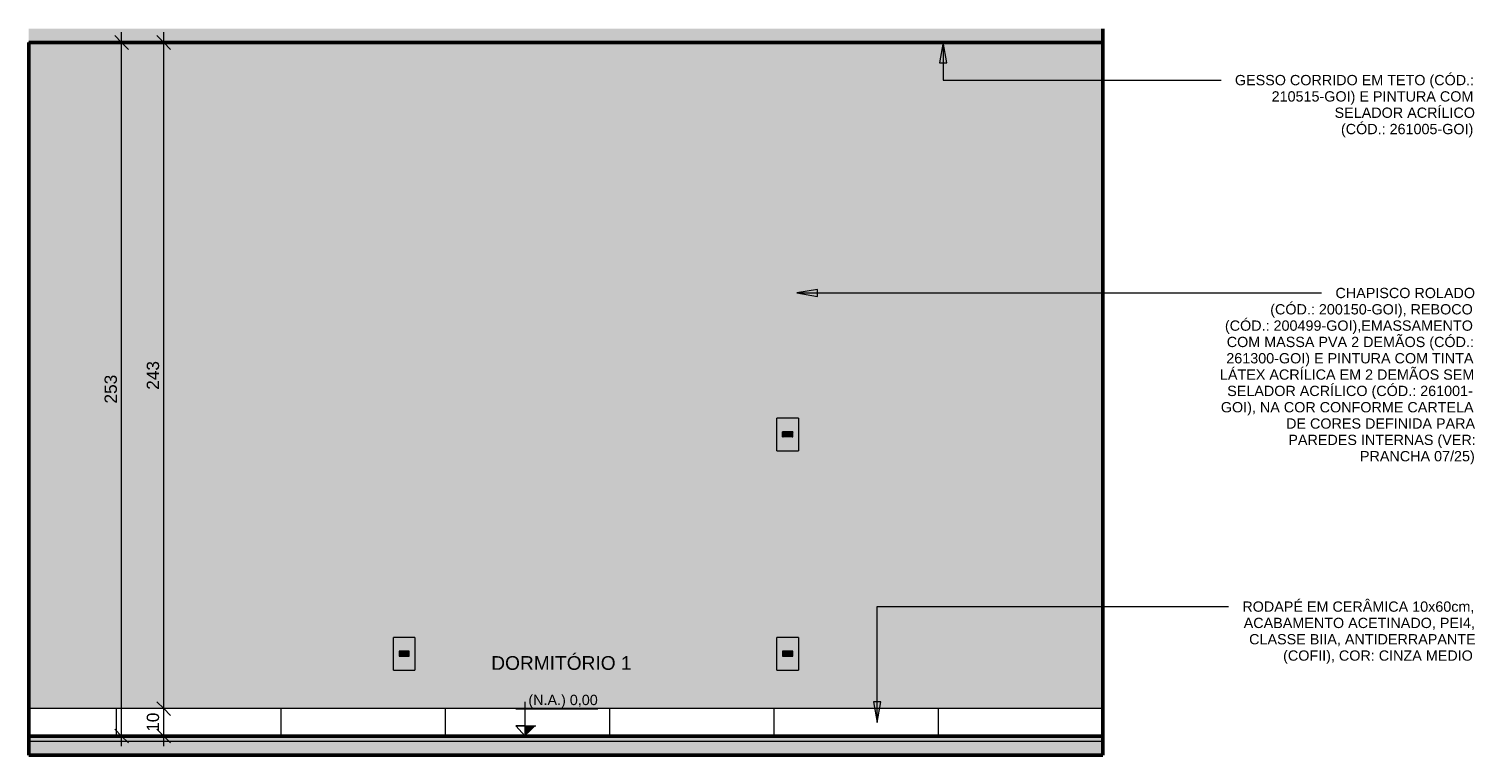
# Model space of a CAD drawing. Header units: metres. Extents: x 5.1 to 22.9, y -14.4 to 2.6.
# Tile 4 of 5: x 9.6 to 14.9, y -0.1 to 2.6. Entities that reach past the tile are written whole.
import ezdxf

# ---------------------------------------------------------------- set-up
doc = ezdxf.new("R2010")
doc.units = ezdxf.units.M
for name, color, linetype, lineweight in [('A-ANNO-DIMS', 7, 'Continuous', 9), ('A-ANNO-DIMS-25', 7, 'Continuous', 9), ('A-CLNG', 7, 'Continuous', 5), ('A-FLOR', 7, 'Continuous', 5), ('A-FLOR-MCUT', 7, 'Continuous', 5), ('A-FLOR-PATT', 7, 'Continuous', 50), ('A-GENM', 7, 'Continuous', 5), ('A-WALL', 7, 'Continuous', 5), ('A-WALL-PATT', 7, 'Continuous', 5), ('E-ELEC-FIXT', 7, 'Continuous', 5), ('E-LITE', 7, 'Continuous', 5), ('G-ANNO-DIMS', 7, 'Continuous', 9), ('G-ANNO-TEXT', 7, 'Continuous', 9), ('I-WALL', 7, 'Continuous', 5)]:
    doc.layers.add(name, color=color, linetype=linetype, lineweight=lineweight)
doc.styles.add('Arial', font='arial.ttf', dxfattribs={"height": 0.0375})
doc.styles.add('Arial_1', font='arial.ttf', dxfattribs={"height": 0.05})
doc.styles.add('Arial_2', font='arial.ttf', dxfattribs={"height": 0.045})
doc.dimstyles.new('Com_linha__ref__contínua__-_Cor_Vermelha_Arial_1_8mm', dxfattribs={"dimscale": 0.3048, "dimtxt": 0.045912, "dimasz": 0.164042, "dimexe": 0.123031, "dimexo": 0.123031, "dimgap": 0.012303, "dimtad": 1, "dimdec": 1, "dimlfac": 100, "dimrnd": 0.1, "dimdsep": 46, "dimtxsty": 'Arial_2', "dimblk1": 'OBLIQUE', "dimblk2": 'OBLIQUE', "dimsah": 1, "dimcen": 0.09, "dimdle": 0.123031, "dimazin": 0, "dimtfac": 1, "dimtdec": 4, "dimtix": 1, "dimtmove": 0, "dimatfit": 3, "dimfxl": 1, "dimtvp": 1, "dimtolj": 1, "dimtzin": 0, "dimarcsym": 2})
pattern_1 = [(50, (24.96335, 0), (0.1821895, -0.015938), [0.01905, -0.20955]), (355, (24.96335, 0), (-0.0352423, 0.1910586), [0.01524, -0.16764]), (100.451, (24.97853, -0.00133), (0.146942, 0.1751196), [0.01619, -0.17809]), (46.184, (24.96335, 0.0508), (0.2710768, -0.0420454), [0.02857, -0.31432]), (96.636, (24.98594, 0.0473), (0.237407, 0.2474328), [0.02429, -0.26714]), (351.184, (24.96335, 0.0508), (0.237406, 0.247428), [0.02286, -0.25146]), (21, (24.98875, 0.0381), (0.1516197, -0.1022669), [0.01905, -0.20955]), (326, (24.98875, 0.0381), (0.0618035, 0.1841894), [0.01524, -0.16764]), (71.451, (25.00138, 0.02958), (0.213418, 0.0819242), [0.01619, -0.17809]), (37.5, (24.96335, 0), (0.00308637, 0.08455105), [0.00838, -0.15723, 0.00838, -0.1618, -0.16827]), (37.5, (24.96335, 0), (0.00308637, 0.08455105), [-0.33579, 0.00838, -0.15989]), (7.5, (24.96335, 0), (0.06681573, 0.10017824), [0.00838, -0.08865, 0.00838, -0.15342, -0.06413]), (7.5, (24.96335, 0), (0.06681573, 0.10017824), [-0.25883, 0.00838, -0.05575]), (327.5, (24.90671, 0), (0.13558658, -0.0057276), [0.00838, -0.05512, 0.00838, -0.18974, -0.26289]), (327.5, (24.90671, 0), (0.13558658, -0.0057276), [-0.26162, 0.00838, -0.25451]), (317.5, (24.88131, 0), (0.1481253, 0.0254287), [0.00838, -0.07417, 0.00838, -0.12319, -0.18669]), (317.5, (24.88131, 0), (0.1481253, 0.0254287), [-0.21412, 0.00838, -0.17831])]

# ---------------------------------------------------------------- blocks, each defined once
blk = doc.blocks.new('1_a_1 Tomada 2P_T_Conjunto 4x2 - a_ Tomada 2P_T 10A-2393830-4d')
at = {"layer": 'A-GENM', "true_color": 0xfbfbfb}
h = blk.add_hatch(color=7, dxfattribs=at)
h.paths.add_polyline_path([(-12.5845, 0.2406), (-12.5056, 0.2406), (-12.5056, 0.36), (-12.5845, 0.36), (-12.5845, 0.2507)])
h.paths.add_polyline_path([(-12.5619, 0.2913), (-12.5635, 0.2913), (-12.5635, 0.3093), (-12.5265, 0.3093), (-12.5265, 0.2913), (-12.5611, 0.2913)])
h = blk.add_hatch(color=7, dxfattribs=at)
h.paths.add_polyline_path([(-12.5265, 0.2913), (-12.5265, 0.3093), (-12.5635, 0.3093), (-12.5635, 0.2913), (-12.5282, 0.2913)])
h.paths.add_polyline_path([(-12.546, 0.2918), (-12.5558, 0.292), (-12.557, 0.2925), (-12.5588, 0.294), (-12.5619, 0.2974), (-12.5624, 0.2986), (-12.5625, 0.3008), (-12.5622, 0.3025), (-12.5619, 0.3032), (-12.5611, 0.3043), (-12.557, 0.3081), (-12.5551, 0.3087), (-12.5545, 0.3088), (-12.5341, 0.3085), (-12.5331, 0.3081), (-12.5321, 0.3073), (-12.5282, 0.3031), (-12.5277, 0.302), (-12.5275, 0.2999), (-12.5277, 0.2986), (-12.5282, 0.2974), (-12.529, 0.2963), (-12.5331, 0.2925), (-12.5343, 0.292), (-12.5356, 0.2918), (-12.5456, 0.2918)])
h = blk.add_hatch(color=7, dxfattribs=at)
h.paths.add_polyline_path([(-12.5435, 0.2918), (-12.5343, 0.292), (-12.5331, 0.2925), (-12.5321, 0.2933), (-12.5282, 0.2975), (-12.5277, 0.2986), (-12.5276, 0.3008), (-12.5279, 0.3025), (-12.5288, 0.3039), (-12.529, 0.3043), (-12.5331, 0.3081), (-12.535, 0.3087), (-12.5356, 0.3088), (-12.556, 0.3085), (-12.557, 0.3081), (-12.5588, 0.3066), (-12.5619, 0.3032), (-12.5624, 0.302), (-12.5625, 0.2999), (-12.5624, 0.2986), (-12.5619, 0.2974), (-12.5611, 0.2963), (-12.557, 0.2925), (-12.5558, 0.292), (-12.5545, 0.2918), (-12.545, 0.2918)])
h.paths.add_polyline_path([(-12.5545, 0.2983), (-12.5555, 0.2986), (-12.5563, 0.2993), (-12.5565, 0.3003), (-12.5563, 0.3013), (-12.5555, 0.302), (-12.5545, 0.3023), (-12.5535, 0.302), (-12.5527, 0.301), (-12.5526, 0.3), (-12.5528, 0.2993), (-12.5535, 0.2986), (-12.5545, 0.2983)])
h.paths.add_polyline_path([(-12.5355, 0.2983), (-12.5365, 0.2986), (-12.5373, 0.2993), (-12.5375, 0.3006), (-12.5373, 0.3013), (-12.5365, 0.302), (-12.5355, 0.3023), (-12.5345, 0.302), (-12.5338, 0.3013), (-12.5336, 0.3001), (-12.5338, 0.2993), (-12.5345, 0.2986), (-12.535, 0.2984)])
h.paths.add_polyline_path([(-12.545, 0.3), (-12.546, 0.3003), (-12.5469, 0.3013), (-12.547, 0.302), (-12.5468, 0.303), (-12.546, 0.3037), (-12.545, 0.304), (-12.544, 0.3037), (-12.5433, 0.303), (-12.5431, 0.3017), (-12.5435, 0.3008), (-12.544, 0.3003), (-12.5445, 0.3001)])
at = {"layer": 'A-GENM'}
for p, q in [((-12.5056, 0.36), (-12.5845, 0.36)), ((-12.5845, 0.2406), (-12.5845, 0.36)), ((-12.5056, 0.36), (-12.5056, 0.2406)), ((-12.5265, 0.3093), (-12.5635, 0.3093)), ((-12.5635, 0.3093), (-12.5635, 0.2913)), ((-12.5635, 0.2913), (-12.5265, 0.2913)), ((-12.5625, 0.2999), (-12.5625, 0.3007)), ((-12.5611, 0.3043), (-12.558, 0.3073)), ((-12.558, 0.2933), (-12.5611, 0.2963)), ((-12.5545, 0.3088), (-12.5356, 0.3088)), ((-12.5356, 0.2918), (-12.5545, 0.2918)), ((-12.5321, 0.3073), (-12.529, 0.3043)), ((-12.529, 0.2963), (-12.5321, 0.2933)), ((-12.5275, 0.3007), (-12.5275, 0.2999)), ((-12.5265, 0.2913), (-12.5265, 0.3093)), ((-12.5845, 0.2406), (-12.5056, 0.2406))]:
    blk.add_line(p, q, dxfattribs=at)
for centre, radius, start, end in [((-12.5575, 0.3007), 0.005, 135, 180), ((-12.5575, 0.2999), 0.005, 180, 225), ((-12.5545, 0.3038), 0.005, 90, 135), ((-12.5545, 0.2968), 0.005, 225, 270), ((-12.5545, 0.3003), 0.002, 0, 180), ((-12.5545, 0.3003), 0.002, 180, 0), ((-12.545, 0.302), 0.002, 0, 180), ((-12.545, 0.302), 0.002, 180, 0), ((-12.5355, 0.3003), 0.002, 0, 180), ((-12.5355, 0.3003), 0.002, 180, 0), ((-12.5356, 0.3038), 0.005, 45, 90), ((-12.5356, 0.2968), 0.005, 270, 315), ((-12.5325, 0.3007), 0.005, 0, 45), ((-12.5325, 0.2999), 0.005, 315, 0)]:
    blk.add_arc(centre, radius, start, end, dxfattribs=at)
blk = doc.blocks.new('1_a_1 Tomada 2P_T_Conjunto 4x2 - a_ Tomada 2P_T 10A-V1-4d')
at = {"layer": 'A-GENM', "true_color": 0xfbfbfb}
h = blk.add_hatch(color=7, dxfattribs=at)
h.paths.add_polyline_path([(-13.9845, 0.2406), (-13.9056, 0.2406), (-13.9056, 0.36), (-13.9845, 0.36), (-13.9845, 0.2611)])
h.paths.add_polyline_path([(-13.9635, 0.2913), (-13.9635, 0.3093), (-13.9265, 0.3093), (-13.9265, 0.2913), (-13.9625, 0.2913)])
h = blk.add_hatch(color=7, dxfattribs=at)
h.paths.add_polyline_path([(-13.958, 0.2913), (-13.9265, 0.2913), (-13.9265, 0.3093), (-13.9635, 0.3093), (-13.9635, 0.2913)])
h.paths.add_polyline_path([(-13.945, 0.2918), (-13.9558, 0.292), (-13.957, 0.2925), (-13.958, 0.2933), (-13.9619, 0.2974), (-13.9624, 0.2986), (-13.9625, 0.3007), (-13.962, 0.303), (-13.9613, 0.3039), (-13.9611, 0.3043), (-13.957, 0.3081), (-13.9551, 0.3087), (-13.9524, 0.3088), (-13.9341, 0.3085), (-13.9331, 0.3081), (-13.9321, 0.3073), (-13.9281, 0.303), (-13.9277, 0.302), (-13.9275, 0.2999), (-13.9277, 0.2986), (-13.9282, 0.2974), (-13.929, 0.2963), (-13.9331, 0.2925), (-13.9343, 0.292), (-13.9371, 0.2918)])
h = blk.add_hatch(color=7, dxfattribs=at)
h.paths.add_polyline_path([(-13.945, 0.2918), (-13.9343, 0.292), (-13.9331, 0.2925), (-13.9321, 0.2933), (-13.9282, 0.2974), (-13.9277, 0.2986), (-13.9275, 0.3007), (-13.9281, 0.303), (-13.9288, 0.3039), (-13.929, 0.3043), (-13.9331, 0.3081), (-13.935, 0.3087), (-13.9371, 0.3088), (-13.956, 0.3085), (-13.957, 0.3081), (-13.958, 0.3073), (-13.962, 0.303), (-13.9624, 0.302), (-13.9625, 0.2999), (-13.9624, 0.2986), (-13.9617, 0.2972), (-13.9611, 0.2963), (-13.957, 0.2925), (-13.9558, 0.292), (-13.9524, 0.2918)])
h.paths.add_polyline_path([(-13.9355, 0.2983), (-13.9365, 0.2986), (-13.9373, 0.2993), (-13.9375, 0.3006), (-13.9373, 0.3013), (-13.9365, 0.302), (-13.9355, 0.3023), (-13.9345, 0.302), (-13.9338, 0.3013), (-13.9336, 0.3001), (-13.9338, 0.2993), (-13.9345, 0.2986), (-13.935, 0.2984)])
h.paths.add_polyline_path([(-13.9545, 0.2983), (-13.9555, 0.2986), (-13.9563, 0.2993), (-13.9565, 0.3003), (-13.9563, 0.3013), (-13.9555, 0.302), (-13.9545, 0.3023), (-13.9535, 0.302), (-13.9527, 0.301), (-13.9526, 0.3), (-13.9528, 0.2993), (-13.9535, 0.2986), (-13.9545, 0.2983)])
h.paths.add_polyline_path([(-13.945, 0.3), (-13.946, 0.3003), (-13.9469, 0.3013), (-13.947, 0.302), (-13.9468, 0.303), (-13.946, 0.3037), (-13.945, 0.304), (-13.944, 0.3037), (-13.9433, 0.303), (-13.9431, 0.3017), (-13.9433, 0.301), (-13.944, 0.3003), (-13.9445, 0.3001)])
at = {"layer": 'A-GENM'}
for p, q in [((-13.9056, 0.36), (-13.9845, 0.36)), ((-13.9845, 0.2406), (-13.9845, 0.36)), ((-13.9056, 0.36), (-13.9056, 0.2406)), ((-13.9265, 0.3093), (-13.9635, 0.3093)), ((-13.9635, 0.3093), (-13.9635, 0.2913)), ((-13.9635, 0.2913), (-13.9265, 0.2913)), ((-13.9625, 0.2999), (-13.9625, 0.3007)), ((-13.9611, 0.3043), (-13.958, 0.3073)), ((-13.958, 0.2933), (-13.9611, 0.2963)), ((-13.9545, 0.3088), (-13.9356, 0.3088)), ((-13.9356, 0.2918), (-13.9545, 0.2918)), ((-13.9321, 0.3073), (-13.929, 0.3043)), ((-13.929, 0.2963), (-13.9321, 0.2933)), ((-13.9275, 0.3007), (-13.9275, 0.2999)), ((-13.9265, 0.2913), (-13.9265, 0.3093)), ((-13.9845, 0.2406), (-13.9056, 0.2406))]:
    blk.add_line(p, q, dxfattribs=at)
for centre, radius, start, end in [((-13.9575, 0.3007), 0.005, 135, 180), ((-13.9575, 0.2999), 0.005, 180, 225), ((-13.9545, 0.3038), 0.005, 90, 135), ((-13.9545, 0.2968), 0.005, 225, 270), ((-13.9545, 0.3003), 0.002, 0, 180), ((-13.9545, 0.3003), 0.002, 180, 0), ((-13.945, 0.302), 0.002, 0, 180), ((-13.945, 0.302), 0.002, 180, 0), ((-13.9355, 0.3003), 0.002, 0, 180), ((-13.9355, 0.3003), 0.002, 180, 0), ((-13.9356, 0.3038), 0.005, 45, 90), ((-13.9356, 0.2968), 0.005, 270, 315), ((-13.9325, 0.3007), 0.005, 0, 45), ((-13.9325, 0.2999), 0.005, 315, 0)]:
    blk.add_arc(centre, radius, start, end, dxfattribs=at)
blk = doc.blocks.new('1_a_1 Interruptor_Conjunto 4x2 - b_Paralelo-2317014-4d')
at = {"layer": 'E-ELEC-FIXT', "true_color": 0xfbfbfb}
h = blk.add_hatch(color=7, dxfattribs=at)
h.paths.add_polyline_path([(-12.5635, 1.0406), (-12.5056, 1.0406), (-12.5056, 1.16), (-12.5845, 1.16), (-12.5845, 1.0406), (-12.5648, 1.0406)])
h.paths.add_polyline_path([(-12.5635, 1.091), (-12.5635, 1.0913), (-12.5635, 1.1093), (-12.5265, 1.1093), (-12.5268, 1.091), (-12.5634, 1.091)])
for points in [[(-12.562, 1.091), (-12.562, 1.109), (-12.5635, 1.109), (-12.5633, 1.091), (-12.5624, 1.091)], [(-12.545, 1.091), (-12.5289, 1.091), (-12.5289, 1.109), (-12.562, 1.109), (-12.562, 1.091), (-12.5588, 1.091)], [(-12.5266, 1.091), (-12.5265, 1.091), (-12.5268, 1.109), (-12.5289, 1.109), (-12.5289, 1.091), (-12.5268, 1.091)]]:
    blk.add_hatch(color=7, dxfattribs=at).paths.add_polyline_path(points)
at = {"layer": 'E-ELEC-FIXT'}
for p, q in [((-12.5056, 1.16), (-12.5845, 1.16)), ((-12.5845, 1.0406), (-12.5845, 1.16)), ((-12.5056, 1.16), (-12.5056, 1.0406)), ((-12.5265, 1.1093), (-12.5635, 1.1093)), ((-12.5635, 1.0913), (-12.5635, 1.1093)), ((-12.5635, 1.109), (-12.5635, 1.091)), ((-12.562, 1.109), (-12.5635, 1.109)), ((-12.562, 1.109), (-12.5289, 1.109)), ((-12.562, 1.109), (-12.562, 1.091)), ((-12.5265, 1.109), (-12.5289, 1.109)), ((-12.5265, 1.1093), (-12.5265, 1.109)), ((-12.5265, 1.091), (-12.5265, 1.109)), ((-12.5635, 1.091), (-12.562, 1.091)), ((-12.5289, 1.091), (-12.562, 1.091)), ((-12.5289, 1.091), (-12.5265, 1.091)), ((-12.5845, 1.0406), (-12.5056, 1.0406))]:
    blk.add_line(p, q, dxfattribs=at)
blk = doc.blocks.new('Elevações de ponto - Cota de elevação - corte _N_O e N_A_-1979376-4d')
at = {"layer": 'G-ANNO-DIMS'}
blk.add_hatch(color=256, dxfattribs=at).paths.add_polyline_path([(-13.4649, 0.0368), (-13.5032, 0), (-13.5032, 0.0368)])
for p, q in [((-13.5032, 0), (-13.5032, 0.125)), ((-13.5375, 0.0993), (-13.2386, 0.0993)), ((-13.5032, 0), (-13.5375, 0.0368)), ((-13.5375, 0.0368), (-13.4649, 0.0368)), ((-13.5032, 0.0368), (-13.5375, 0.0368)), ((-13.5375, 0.0368), (-13.5032, 0)), ((-13.5032, 0), (-13.5032, 0.0368))]:
    blk.add_line(p, q, dxfattribs=at)
blk = doc.blocks.new('DIMBLOCK4-4d')
at = {"layer": 'A-ANNO-DIMS-25', "color": 242, "true_color": 0xbd2b2e, "transparency": 16777216}
for p, q in [((10.1407, 0.1), (10.1157, 0.125)), ((10.1407, 0.1), (10.1032, 0.1)), ((10.1407, -0.0375), (10.1407, 0.1)), ((10.1407, 0.1), (10.1657, 0.075)), ((10.1407, 0.1), (10.1429, 0.1)), ((10.1407, 0), (10.1157, 0.025)), ((10.1407, 0), (10.1032, 0)), ((10.1407, 0), (10.1657, -0.025)), ((10.1407, 0), (10.1429, 0))]:
    blk.add_line(p, q, dxfattribs=at)
at = {"layer": 'A-ANNO-DIMS-25', "color": 0, "transparency": 16777216, "insert": (10.0786, 0.0154), "char_height": 0.045, "width": 0.083065, "attachment_point": 1, "rotation": 90, "line_spacing_factor": 0.941778, "style": 'Arial_2'}
blk.add_mtext('10', dxfattribs=at)
blk = doc.blocks.new('_Oblique')
at = {"color": 0, "linetype": 'ByBlock', "lineweight": -2}
blk.add_line((-0.5, -0.5), (0.5, 0.5), dxfattribs=at)
blk = doc.blocks.new('DIMBLOCK5-4d')
at = {"layer": 'A-ANNO-DIMS-25', "color": 242, "true_color": 0xbd2b2e, "transparency": 16777216}
for p, q in [((10.1407, 2.53), (10.1032, 2.53)), ((10.1407, 2.53), (10.1157, 2.555)), ((10.1407, 0.1), (10.1407, 2.5675)), ((10.1407, 2.53), (10.1657, 2.505)), ((10.1407, 2.53), (10.1429, 2.53)), ((10.1407, 0.1), (10.1157, 0.125)), ((10.1407, 0.1), (10.1032, 0.1)), ((10.1407, 0.1), (10.1657, 0.075)), ((10.1407, 0.1), (10.1429, 0.1))]:
    blk.add_line(p, q, dxfattribs=at)
at = {"layer": 'A-ANNO-DIMS-25', "color": 0, "transparency": 16777216, "insert": (10.0786, 1.2631), "char_height": 0.045, "width": 0.124597, "attachment_point": 1, "rotation": 90, "line_spacing_factor": 0.941778, "style": 'Arial_2'}
blk.add_mtext('243', dxfattribs=at)
blk = doc.blocks.new('DIMBLOCK6-4d')
at = {"layer": 'A-ANNO-DIMS-25', "color": 242, "true_color": 0xbd2b2e, "transparency": 16777216}
for p, q in [((9.9868, 2.53), (9.9493, 2.53)), ((9.9868, 2.53), (9.9618, 2.555)), ((9.9868, -0.0375), (9.9868, 2.5675)), ((9.9868, 2.53), (10.0118, 2.505)), ((9.9868, 2.53), (9.9889, 2.53)), ((9.9868, 0), (9.9618, 0.025)), ((9.9868, 0), (9.9493, 0)), ((9.9868, 0), (10.0118, -0.025)), ((9.9868, 0), (9.9889, 0))]:
    blk.add_line(p, q, dxfattribs=at)
at = {"layer": 'A-ANNO-DIMS-25', "color": 0, "transparency": 16777216, "insert": (9.9246, 1.2131), "char_height": 0.045, "width": 0.124597, "attachment_point": 1, "rotation": 90, "line_spacing_factor": 0.941778, "style": 'Arial_2'}
blk.add_mtext('253', dxfattribs=at)

msp = doc.modelspace()

# ---------------------------------------------------------------- hatches: boundary and pattern name
at = {"layer": 'A-FLOR', "true_color": 0xbbc5c4}
msp.add_hatch(color=9, dxfattribs=at).paths.add_polyline_path([(11.6082, -0.02), (13.5683, -0.02), (13.5683, 0), (9.6483, 0), (9.6483, -0.02), (11.1182, -0.02)])
at = {"layer": 'A-FLOR-PATT', "lineweight": 5, "true_color": 0x787878}
h = msp.add_hatch(dxfattribs=at)
h.set_pattern_fill('FP_1', color=8, style=0, pattern_type=2)
h.set_pattern_definition(pattern_1)
h.paths.add_polyline_path([(13.5683, 2.53), (13.5683, 2.5801), (9.648, 2.5801), (9.648, 2.53), (12.5883, 2.53)])
h = msp.add_hatch(dxfattribs=at)
h.set_pattern_fill('FP_1', color=8, style=0, pattern_type=2)
h.set_pattern_definition(pattern_1)
h.paths.add_polyline_path([(13.5683, -0.07), (13.5683, -0.02), (9.6483, -0.02), (9.6483, -0.07), (12.5883, -0.07)])
at = {"layer": 'A-WALL', "true_color": 0xf4f4f4}
h = msp.add_hatch(color=7, dxfattribs=at)
h.paths.add_polyline_path([(9.6503, 0), (9.6503, 0.1), (9.6483, 0.1), (9.6483, 0)])
h.paths.add_polyline_path([(13.5683, 0), (13.5683, 0.1), (13.5663, 0.1), (13.5663, 0)])
at = {"layer": 'A-WALL-PATT', "true_color": 0x787878}
h = msp.add_hatch(dxfattribs=at)
h.set_pattern_fill('FP_4', color=8, style=0, pattern_type=2)
h.set_pattern_definition([(0, (13.56835, 0), (0, 0.6), []), (90, (13.56835, 0), (-0.6, 4e-17), [])])
h.paths.add_polyline_path([(9.6503, 0), (13.5663, 0), (13.5663, 0.1), (9.6503, 0.1)])
at = {"layer": 'G-ANNO-TEXT'}
for points in [[(12.9857, 2.5308), (12.9724, 2.4558), (12.9989, 2.4558)], [(12.4519, 1.6163), (12.5269, 1.6031), (12.5269, 1.6295)], [(12.7451, 0.0494), (12.7584, 0.1244), (12.7319, 0.1244)]]:
    msp.add_hatch(color=256, dxfattribs=at).paths.add_polyline_path(points)
at = {"layer": 'I-WALL', "true_color": 0xf4eccd}
msp.add_hatch(color=254, dxfattribs=at).paths.add_polyline_path([(9.6483, -0.07), (9.6483, 2.53), (9.648, 2.5298), (9.648, -0.07)])
h = msp.add_hatch(color=254, dxfattribs=at)
h.paths.add_polyline_path([(9.6483, 0.1), (13.5683, 0.1), (13.5683, 2.53), (9.6483, 2.5298), (9.6483, 1.2549)])
h.paths.add_polyline_path([(11.011, 0.2406), (10.9789, 0.2406), (10.9789, 0.36), (11.0578, 0.36), (11.0578, 0.2406), (11.0183, 0.2406)])
h.paths.add_polyline_path([(12.4578, 0.2406), (12.3789, 0.2406), (12.3789, 0.36), (12.4578, 0.36), (12.4578, 0.2611)])
h.paths.add_polyline_path([(11.0088, 0.2983), (11.0098, 0.2986), (11.0105, 0.2993), (11.0108, 0.3006), (11.0105, 0.3013), (11.0098, 0.302), (11.0088, 0.3023), (11.0078, 0.302), (11.0071, 0.3013), (11.0068, 0.3001), (11.0071, 0.2993), (11.0081, 0.2985), (11.0083, 0.2984)])
h.paths.add_polyline_path([(12.4088, 0.2983), (12.4098, 0.2986), (12.4105, 0.2993), (12.4108, 0.3006), (12.4105, 0.3013), (12.4098, 0.302), (12.4088, 0.3023), (12.4078, 0.302), (12.4071, 0.3013), (12.4068, 0.3001), (12.4071, 0.2993), (12.4081, 0.2985), (12.4083, 0.2984)])
h.paths.add_polyline_path([(11.0278, 0.2983), (11.0288, 0.2986), (11.0295, 0.2993), (11.0298, 0.3003), (11.0295, 0.3013), (11.0288, 0.302), (11.0277, 0.3023), (11.0268, 0.302), (11.026, 0.301), (11.0258, 0.3), (11.0261, 0.2993), (11.0268, 0.2986), (11.0277, 0.2983)])
h.paths.add_polyline_path([(12.4278, 0.2983), (12.4288, 0.2986), (12.4295, 0.2993), (12.4298, 0.3003), (12.4295, 0.3013), (12.4288, 0.302), (12.4277, 0.3023), (12.4268, 0.302), (12.426, 0.301), (12.4258, 0.3), (12.4261, 0.2993), (12.4268, 0.2986), (12.4277, 0.2983)])
h.paths.add_polyline_path([(12.4183, 0.3), (12.4193, 0.3003), (12.4202, 0.3013), (12.4203, 0.302), (12.4199, 0.3032), (12.4193, 0.3037), (12.4183, 0.304), (12.4173, 0.3037), (12.4166, 0.303), (12.4163, 0.3017), (12.4166, 0.301), (12.4173, 0.3003), (12.4178, 0.3001)])
h.paths.add_polyline_path([(11.0183, 0.3), (11.0193, 0.3003), (11.0202, 0.3013), (11.0203, 0.302), (11.02, 0.303), (11.0193, 0.3037), (11.0183, 0.304), (11.0173, 0.3037), (11.0166, 0.303), (11.0163, 0.3017), (11.0166, 0.301), (11.0173, 0.3003), (11.0178, 0.3001)])
h.paths.add_polyline_path([(12.3789, 1.0406), (12.3789, 1.16), (12.4578, 1.16), (12.4578, 1.0406), (12.3986, 1.0406)])
h.paths.add_polyline_path([(12.4014, 1.109), (12.4368, 1.109), (12.4366, 1.1093), (12.3998, 1.1093), (12.4, 1.109), (12.401, 1.109)])

# ---------------------------------------------------------------- linework, layer by layer
at = {"layer": 'A-CLNG'}
for p, q in [((13.5683, 2.532), (9.6483, 2.532)), ((9.6483, 2.532), (9.6483, 2.53)), ((13.5683, 2.531), (9.6483, 2.531))]:
    msp.add_line(p, q, dxfattribs=at)
at = {"layer": 'A-FLOR', "lineweight": 50}
for p, q in [((9.6483, 2.53), (13.5683, 2.53)), ((13.5683, 0), (9.6483, 0)), ((13.5683, -0.07), (13.5683, 0)), ((9.6483, -0.07), (13.5683, -0.07))]:
    msp.add_line(p, q, dxfattribs=at)
at = {"layer": 'A-FLOR-MCUT'}
msp.add_line((13.5683, -0.02), (9.6483, -0.02), dxfattribs=at)
at = {"layer": 'A-WALL'}
for p, q in [((9.6483, 2.53), (9.648, 2.53)), ((13.5663, 0.1), (9.6503, 0.1))]:
    msp.add_line(p, q, dxfattribs=at)
at = {"layer": 'A-WALL', "lineweight": 25}
for p, q in [((9.6503, 0.1), (9.6483, 0.1)), ((9.6503, 0), (9.6503, 0.1)), ((13.5663, 0.1), (13.5663, 0)), ((13.5683, 0.1), (13.5663, 0.1))]:
    msp.add_line(p, q, dxfattribs=at)
at = {"layer": 'G-ANNO-TEXT'}
for p, q in [((12.9857, 2.5308), (12.9724, 2.4558)), ((12.9989, 2.4558), (12.9857, 2.5308)), ((12.9857, 2.5308), (12.9857, 2.393)), ((12.9724, 2.4558), (12.9989, 2.4558)), ((12.9857, 2.393), (13.9386, 2.393)), ((13.9386, 2.393), (13.9998, 2.393)), ((12.5269, 1.6295), (12.4519, 1.6163)), ((12.5269, 1.6031), (12.5269, 1.6295)), ((12.4519, 1.6163), (12.5269, 1.6031)), ((12.4519, 1.6163), (13.7831, 1.6163)), ((13.7831, 1.6163), (14.3668, 1.6163)), ((12.7451, 0.4722), (13.84, 0.4722)), ((12.7451, 0.0494), (12.7451, 0.4722)), ((13.84, 0.4722), (14.0269, 0.4722)), ((12.7584, 0.1244), (12.7319, 0.1244)), ((12.7319, 0.1244), (12.7451, 0.0494)), ((12.7451, 0.0494), (12.7584, 0.1244))]:
    msp.add_line(p, q, dxfattribs=at)
at = {"layer": 'I-WALL', "lineweight": 50}
for p, q in [((13.5683, 2.5801), (13.5683, 0)), ((9.6483, -0.07), (9.6483, 2.53)), ((9.648, -0.07), (9.6483, -0.07)), ((13.5683, -0.07), (13.5684, -0.07))]:
    msp.add_line(p, q, dxfattribs=at)

# ---------------------------------------------------------------- block references
at = {"layer": 'E-ELEC-FIXT'}
for name in ['1_a_1 Tomada 2P_T_Conjunto 4x2 - a_ Tomada 2P_T 10A-V1-4d', '1_a_1 Tomada 2P_T_Conjunto 4x2 - a_ Tomada 2P_T 10A-2393830-4d']:
    msp.add_blockref(name, (24.9633, 0), dxfattribs=at)
at = {"layer": 'E-LITE'}
msp.add_blockref('1_a_1 Interruptor_Conjunto 4x2 - b_Paralelo-2317014-4d', (24.9633, 0), dxfattribs=at)
at = {"layer": 'G-ANNO-DIMS'}
msp.add_blockref('Elevações de ponto - Cota de elevação - corte _N_O e N_A_-1979376-4d', (24.9633, 0), dxfattribs=at)

# ---------------------------------------------------------------- texts
at = {"layer": 'G-ANNO-DIMS', "lineweight": 18, "insert": (11.4716, 0.1504), "char_height": 0.0375, "width": 0.30255, "attachment_point": 1, "line_spacing_factor": 0.941778, "style": 'Arial'}
msp.add_mtext('(N.A.) 0,00', dxfattribs=at)
at = {"layer": 'G-ANNO-TEXT', "attachment_point": 1}
for s, insert, char_height, width, style in [('GESSO CORRIDO EM TETO (CÓD.: ', (14.0506, 2.4117), 0.0375, 1.066244, 'Arial'), ('210515-GOI) E PINTURA COM ', (14.1845, 2.3522), 0.0375, 0.903903, 'Arial'), ('SELADOR ACRÍLICO ', (14.4144, 2.2927), 0.0375, 0.625316, 'Arial'), ('(CÓD.: 261005-GOI)', (14.4376, 2.2331), 0.0375, 0.597257, 'Arial'), ('CHAPISCO ROLADO', (14.4176, 1.635), 0.0375, 0.621308, 'Arial'), ('(CÓD.: 200150-GOI), REBOCO', (14.1795, 1.5755), 0.0375, 0.909915, 'Arial'), ('(CÓD.: 200499-GOI),EMASSAMENTO', (14.0141, 1.516), 0.0375, 1.110337, 'Arial'), ('COM MASSA PVA 2 DEMÃOS (CÓD.:', (14.0207, 1.4564), 0.0375, 1.10232, 'Arial'), ('261300-GOI) E PINTURA COM TINTA', (14.0191, 1.3969), 0.0375, 1.104325, 'Arial'), ('LÁTEX ACRÍLICA EM 2 DEMÃOS SEM', (13.9959, 1.3374), 0.0375, 1.132384, 'Arial'), ('SELADOR ACRÍLICO (CÓD.: 261001-', (14.0224, 1.2778), 0.0375, 1.100316, 'Arial'), ('GOI), NA COR CONFORME CARTELA', (13.9992, 1.2183), 0.0375, 1.128375, 'Arial'), ('DE CORES DEFINIDA PARA', (14.2374, 1.1588), 0.0375, 0.839768, 'Arial'), ('PAREDES INTERNAS (VER:', (14.2456, 1.0992), 0.0375, 0.829747, 'Arial'), ('PRANCHA 07/25)', (14.5069, 1.0397), 0.0375, 0.51308, 'Arial'), ('RODAPÉ EM CERÂMICA 10x60cm, ', (14.0777, 0.4909), 0.0375, 1.032173, 'Arial'), ('ACABAMENTO ACETINADO, PEI4, ', (14.0826, 0.4314), 0.0375, 1.02616, 'Arial'), ('CLASSE BIIA, ANTIDERRAPANTE ', (14.1025, 0.3719), 0.0375, 1.002109, 'Arial'), ('(COFII), COR: CINZA MEDIO', (14.2265, 0.3123), 0.0375, 0.851793, 'Arial'), ('DORMITÓRIO 1', (11.3361, 0.2915), 0.05, 0.62732, 'Arial_1')]:
    msp.add_mtext(s, dxfattribs=dict(at, insert=insert, char_height=char_height, width=width, style=style))

# ---------------------------------------------------------------- dimensions: what is measured, and where the dimension line sits
at = {"layer": 'A-ANNO-DIMS', "color": 242, "true_color": 0xbd2b2e}
for base, p1, p2, override, picture, middle in [((9.9868, 2.53), (9.9514, 0), (9.9514, 2.53), {"dimpost": '<>', "dimfxl": 2.53}, 'DIMBLOCK6-4d', (9.96, 1.265)), ((10.1407, 2.53), (10.1054, 0.1), (10.1054, 2.53), {"dimpost": '<>', "dimfxl": 2.43}, 'DIMBLOCK5-4d', (10.114, 1.315)), ((10.1407, 0.1), (10.1054, 0), (10.1054, 0.1), {"dimpost": '<>', "dimfxl": 0.1}, 'DIMBLOCK4-4d', (10.114, 0.05))]:
    dim = msp.add_linear_dim(base=base, p1=p1, p2=p2, angle=90, dimstyle='Com_linha__ref__contínua__-_Cor_Vermelha_Arial_1_8mm', override=override, dxfattribs=at)
    dim.commit()
    dim.dimension.update_dxf_attribs({"geometry": picture, "text_midpoint": middle})

doc.saveas('drawing.dxf')
